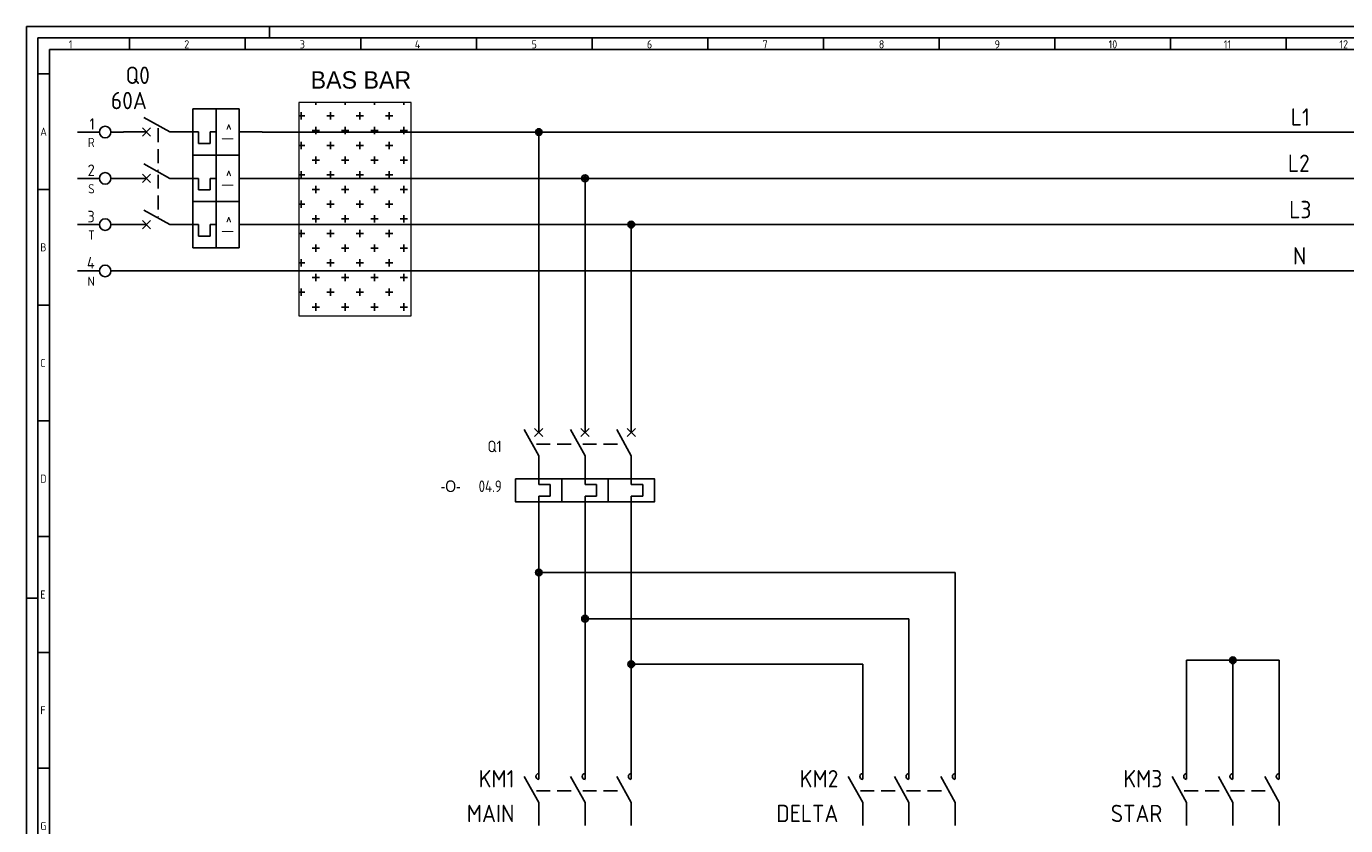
# Model space of a CAD drawing. Header units: millimetres. Extents: x 0 to 1195, y 5 to 846.
# Tile 2 of 4: x 0 to 570, y 501 to 846. Entities that reach past the tile are written whole.
import ezdxf
from ezdxf.enums import TextEntityAlignment as Align

# ---------------------------------------------------------------- set-up
doc = ezdxf.new("R2010")
doc.units = ezdxf.units.MM
doc.header["$LTSCALE"] = 12
doc.linetypes.add('DASHED', pattern=[0.75, 0.5, -0.25])
doc.linetypes.add('HIDDEN2', pattern=[0.1875, 0.125, -0.0625])
for name, color, linetype in [('035', 5, 'Continuous'), ('07', 7, 'Continuous'), ('DESC', 1, 'Continuous'), ('DESCCHILD', 20, 'Continuous'), ('LINK', 9, 'DASHED'), ('LOCBOX', 92, 'HIDDEN2'), ('MISC', 2, 'Continuous'), ('RED_2.5mm^2', 1, 'Continuous'), ('SYMS', 7, 'Continuous'), ('TAGS', 51, 'Continuous'), ('TERMS', 4, 'Continuous'), ('WIREFIXED', 130, 'Continuous'), ('XREF', 7, 'Continuous')]:
    doc.layers.add(name, color=color, linetype=linetype)
doc.styles.add('ISO Proportional', font='isocp.shx')
doc.styles.add('WD_IEC', font='isocp2.shx', dxfattribs={"width": 0.9, "height": 4})

# ---------------------------------------------------------------- blocks, each defined once
blk = doc.blocks.new('IEC_border_a0')
at = {"layer": '035', "color": 0}
for p, q in [((0, 841), (0, 0)), ((1189, 841), (0, 841)), ((105, 841), (105, 836)), ((44.5, 836), (44.5, 831)), ((94.5, 836), (94.5, 831)), ((144.5, 836), (144.5, 831)), ((194.5, 836), (194.5, 831)), ((244.5, 836), (244.5, 831)), ((294.5, 836), (294.5, 831)), ((344.5, 836), (344.5, 831)), ((394.5, 836), (394.5, 831)), ((444.5, 836), (444.5, 831)), ((494.5, 836), (494.5, 831)), ((544.5, 836), (544.5, 831)), ((9.98, 820.54), (5, 820.54)), ((9.98, 770.54), (5, 770.54)), ((9.98, 720.54), (5, 720.54)), ((9.98, 670.54), (5, 670.54)), ((9.98, 620.54), (5, 620.54)), ((0, 594), (5, 594)), ((10, 570.5), (5.02, 570.5)), ((10, 520.5), (5, 520.5))]:
    blk.add_line(p, q, dxfattribs=at)
blk.add_lwpolyline([(10, 10), (1179, 10), (1179, 831), (10, 831)], close=True, dxfattribs=at)
at = {"layer": '07', "color": 0}
blk.add_lwpolyline([(5, 5), (1184, 5), (1184, 836), (5, 836)], close=True, dxfattribs=at)
at = {"layer": '035', "color": 0, "style": 'ISO Proportional'}
for s, p in [('1', (18.31, 831.5)), ('2', (68.23, 831.5)), ('3', (118.18, 831.5)), ('4', (167.88, 831.5)), ('5', (218.34, 831.5)), ('6', (268.19, 831.5)), ('7', (318.17, 831.5)), ('8', (368.42, 831.5)), ('9', (418.46, 831.5)), ('10', (467.72, 831.5)), ('11', (517.49, 831.5)), ('12', (567.49, 831.5)), ('A', (6, 793.79)), ('B', (6, 743.79)), ('C', (6, 693.79)), ('D', (6, 643.79)), ('E', (6.02, 593.75)), ('F', (6.02, 543.75)), ('G', (6.02, 493.75))]:
    blk.add_text(s, height=3.5, dxfattribs=at).set_placement(p)
blk = doc.blocks.new('WDDOT')
for radius in [0.72, 0.449, 0.223]:
    blk.add_circle((0, 0), radius)
blk = doc.blocks.new('VMS21P')
for p, q in [((0, 7.5), (0, 2.5)), ((0, -2.5), (-3.12, 3.12)), ((0, -2.5), (0, -7.5))]:
    blk.add_line(p, q)
blk.add_arc((0, 3.12), 0.625, 90, 270)
at = {"style": 'WD_IEC'}
for tag, p in [('INST', (-5.25, 6.75)), ('LOC', (-5.25, 3.75)), ('TAG2', (-5.25, 0.75)), ('XREF', (-5.25, -3.75)), ('DESC1', (-5.25, -6.75)), ('DESC2', (-5.25, -9.75)), ('DESC3', (-5.25, -12.75))]:
    blk.add_attdef(tag, text='', height=2.5, dxfattribs=at).set_placement(p, align=Align.RIGHT)
blk.add_attdef('TERM01', text='', height=2, rotation=90, dxfattribs=at).set_placement((-1, 7.5), align=Align.RIGHT)
at = {"style": 'WD_IEC', "flags": 1}
for tag, p, height in [('X2TERM01', (0, 7.5), 0.32), ('X4LINK', (-2.91, 0), 0.32), ('X1LINK', (-0.5, 0), 0.32), ('CONTACT', (4, -3.5), 1), ('FAMILY', (4, -5), 1), ('X8TERM02', (0, -7.5), 0.32)]:
    blk.add_attdef(tag, p, '', height=height, dxfattribs=at)
at = {"style": 'WD_IEC'}
blk.add_attdef('TERM02', (-1, -7.5), '', height=2, rotation=90, dxfattribs=at)
blk = doc.blocks.new('HCB11THI')
for p, q in [((2.5, 0), (-3.12, 3.12)), ((12.5, -5), (12.5, 5)), ((-7.5, 0), (-2.5, 0)), ((-3.38, -0.88), (-1.62, 0.88)), ((-1.62, -0.88), (-3.38, 0.88)), ((2.5, 0), (8.75, 0)), ((8.75, 0), (8.75, -2.5)), ((11.25, 0), (12.5, 0)), ((11.25, -2.5), (11.25, 0)), ((17.5, 0), (22.5, 0)), ((8.75, -2.5), (11.25, -2.5))]:
    blk.add_line(p, q)
blk.add_lwpolyline([(7.5, -5), (17.5, -5), (17.5, 5), (7.5, 5)], close=True)
at = {"style": 'WD_IEC'}
for tag, p in [('INST', (-5, 11.12)), ('LOC', (-5, 7.62)), ('TAG1', (-5, 4.12)), ('DESC1', (-5, -11.11)), ('DESC2', (-5, -14.61)), ('DESC3', (-5, -18.11))]:
    blk.add_attdef(tag, text='', height=2.5, dxfattribs=at).set_placement(p, align=Align.RIGHT)
for tag, p, height, flags in [('MFG', (4.92, 12.12), 1.5, 9), ('CAT', (4.92, 9.62), 1.5, 9), ('TERM01', (-7.5, 1), 2, 8), ('X4TERM01', (-7.5, 0), 0.32, 1), ('X2LINK', (0, 1.7), 0.32, 1), ('X8LINK', (0, 0.79), 0.32, 1), ('X1TERM02', (22.5, 0), 0.32, 1), ('ASSYCODE', (12.5, -7.5), 1, 1), ('FAMILY', (12.5, -9), 1, 1), ('CATDESC', (12.5, -10.5), 1, 1), ('COMMON', (13.75, -13.02), 1, 1)]:
    blk.add_attdef(tag, p, '', height=height, dxfattribs=dict(at, flags=flags))
at = {"style": 'WD_IEC', "flags": 8}
blk.add_attdef('TERM02', text='', height=2, dxfattribs=at).set_placement((22.5, 1), align=Align.RIGHT)
at = {"linetype": 'Continuous', "style": 'WD_IEC'}
blk.add_attdef('T', text='', height=2.5, rotation=90, dxfattribs=at).set_placement((15, 0), align=Align.MIDDLE_CENTER)
at = {"lineweight": 15, "style": 'WD_IEC'}
for tag, p in [('RATING1', (-5, -3.61)), ('XREF', (-5, -7.36))]:
    blk.add_attdef(tag, text='', height=2.5, dxfattribs=at).set_placement(p, align=Align.RIGHT)
blk = doc.blocks.new('HCB21THI')
for p, q in [((2.5, 0), (-3.12, 3.12)), ((12.5, -5), (12.5, 5)), ((-7.5, 0), (-2.5, 0)), ((-3.38, -0.88), (-1.62, 0.88)), ((-1.62, -0.88), (-3.38, 0.88)), ((2.5, 0), (8.75, 0)), ((8.75, 0), (8.75, -2.5)), ((11.25, 0), (12.5, 0)), ((11.25, -2.5), (11.25, 0)), ((17.5, 0), (22.5, 0)), ((8.75, -2.5), (11.25, -2.5))]:
    blk.add_line(p, q)
blk.add_lwpolyline([(7.5, -5), (17.5, -5), (17.5, 5), (7.5, 5)], close=True)
at = {"style": 'WD_IEC'}
for tag, p in [('INST', (-5, 11.12)), ('LOC', (-5, 7.62)), ('TAG2', (-5, 4.12)), ('DESC1', (-5, -13.75)), ('DESC2', (-5, -17.25)), ('DESC3', (-5, -20.75))]:
    blk.add_attdef(tag, text='', height=2.5, dxfattribs=at).set_placement(p, align=Align.RIGHT)
for tag, p, height, flags in [('TERM01', (-7.5, 1), 2, 8), ('X4TERM01', (-7.5, 0), 0.32, 1), ('X2LINK', (0, 1.7), 0.32, 1), ('X8LINK', (0, 0.79), 0.32, 1), ('X1TERM02', (22.5, 0), 0.32, 1), ('FAMILY', (12.5, -9), 1, 1), ('CONTACT', (12.5, -11.77), 1, 1)]:
    blk.add_attdef(tag, p, '', height=height, dxfattribs=dict(at, flags=flags))
at = {"style": 'WD_IEC', "flags": 8}
blk.add_attdef('TERM02', text='', height=2, dxfattribs=at).set_placement((22.5, 1), align=Align.RIGHT)
at = {"linetype": 'Continuous', "style": 'WD_IEC'}
blk.add_attdef('T', text='', height=2.5, rotation=90, dxfattribs=at).set_placement((15, 0), align=Align.MIDDLE_CENTER)
at = {"lineweight": 15, "style": 'WD_IEC', "flags": 1}
blk.add_attdef('RATING1', text='', height=2.5, dxfattribs=at).set_placement((-5, -6.25), align=Align.RIGHT)
at = {"lineweight": 15, "style": 'WD_IEC'}
blk.add_attdef('XREF', text='', height=2.5, dxfattribs=at).set_placement((-5, -10), align=Align.RIGHT)
blk = doc.blocks.new('WD_WNH')
at = {"linetype": 'Continuous', "style": 'WD_IEC', "width": 0.8}
blk.add_attdef('WIRENO', text='', height=2.5, dxfattribs=at).set_placement((0, 0.75), align=Align.CENTER)
at = {"style": 'WD_IEC', "flags": 1}
for tag, p in [('W01USER', (0, 1.25)), ('W02USER', (0, 1.125)), ('W03USER', (0, 1)), ('W04USER', (0, 0.875)), ('W05USER', (0, 0.75)), ('W06USER', (0, 0.625)), ('W07USER', (0, 0.5)), ('W08USER', (0, 0.375)), ('W09USER', (0, 0.25)), ('W10USER', (0, 0.125))]:
    blk.add_attdef(tag, text='', height=0.08, dxfattribs=at).set_placement(p, align=Align.CENTER)
blk = doc.blocks.new('HT0002')
blk.add_circle((0, 0), 1.25)
at = {"style": 'WD_IEC', "flags": 1}
for tag, p, height in [('ASSYCODE', (2.75, 10.75), 1), ('CATDESC', (2.75, 9.25), 1), ('MFG', (2.75, 7.25), 1.5), ('CAT', (2.75, 4.75), 1.5), ('X4PIN01', (-1.25, 1), 0.25), ('X4TERMDESC01', (-1.25, 0.5), 0.4), ('X4TERM01', (-1.25, 0), 0.25), ('STRIPSEQ', (0, 0), 0.025), ('X2PIN01', (0, 2.25), 0.25), ('X2TERMDESC01', (0, 1.75), 0.4), ('X2TERM01', (0, 1.25), 0.25), ('X8PIN01', (0, -0.25), 0.25), ('X1PIN01', (1.25, 1), 0.25), ('X1TERMDESC01', (1.25, 0.5), 0.4), ('X1TERM01', (1.25, 0), 0.25), ('LINKTERM', (0, -0.04), 0.025), ('X8TERMDESC01', (0, -0.75), 0.4), ('X8TERM01', (0, -1.25), 0.25)]:
    blk.add_attdef(tag, p, '', height=height, dxfattribs=at)
at = {"style": 'WD_IEC'}
for tag, p in [('INST', (-2.25, 6.5)), ('LOC', (-2.25, 3.5)), ('DESC1', (-2.25, -6.25)), ('DESC2', (-2.25, -9.25)), ('DESC3', (-2.25, -12.25))]:
    blk.add_attdef(tag, text='', height=2.5, dxfattribs=at).set_placement(p, align=Align.RIGHT)
at = {"style": 'WD_IEC', "flags": 8}
for tag, height, p in [('TAGSTRIP', 2.5, (-2.25, 0.5)), ('TERM01', 2, (-2.25, -3.25))]:
    blk.add_attdef(tag, text='', height=height, dxfattribs=at).set_placement(p, align=Align.RIGHT)
blk = doc.blocks.new('VCB11TH')
for p, q in [((0, 7.5), (0, 2.5)), ((0, -2.5), (-3.12, 3.12)), ((-0.88, 3.38), (0.88, 1.62)), ((-0.88, 1.62), (0.88, 3.38)), ((0, -2.5), (0, -8.75)), ((0, -8.75), (2.5, -8.75)), ((0, -11.25), (0, -12.5)), ((2.5, -11.25), (0, -11.25)), ((2.5, -8.75), (2.5, -11.25)), ((0, -12.5), (0, -17.5))]:
    blk.add_line(p, q)
blk.add_lwpolyline([(-5, -7.5), (-5, -12.5), (5, -12.5), (5, -7.5)], close=True)
at = {"style": 'WD_IEC'}
for tag, p in [('INST', (-8, 5.25)), ('LOC', (-8, 1.75)), ('TAG1', (-8, -1.75)), ('RATING1', (-8, -6.35)), ('DESC1', (-8, -14.35)), ('DESC2', (-8, -17.85)), ('DESC3', (-8, -21.35))]:
    blk.add_attdef(tag, text='', height=2.5, dxfattribs=at).set_placement(p, align=Align.RIGHT)
blk.add_attdef('TERM01', text='', height=2, rotation=90, dxfattribs=at).set_placement((-1, 7.5), align=Align.RIGHT)
at = {"style": 'WD_IEC', "flags": 1}
for tag, p, height in [('X2TERM01', (0, 7.5), 0.32), ('MFG', (2.75, 6.5), 1.5), ('CAT', (2.75, 4), 1.5), ('X4LINK', (-2, 0), 0.32), ('X1LINK', (-0.5, 0), 0.32), ('COMMON', (-3.75, -8.75), 1), ('ASSYCODE', (1, -14), 1), ('CATDESC', (1, -17), 1), ('FAMILY', (1, -15.5), 1), ('X8TERM02', (0, -17.5), 0.32)]:
    blk.add_attdef(tag, p, '', height=height, dxfattribs=at)
at = {"lineweight": 15, "style": 'WD_IEC'}
blk.add_attdef('XREF', text='', height=2.5, dxfattribs=at).set_placement((-8, -10.35), align=Align.RIGHT)
at = {"style": 'WD_IEC'}
blk.add_attdef('TERM02', (-1, -17.5), '', height=2, rotation=90, dxfattribs=at)
blk = doc.blocks.new('VCB21TH')
for p, q in [((0, 7.5), (0, 2.5)), ((0, -2.5), (-3.12, 3.12)), ((-0.88, 3.38), (0.88, 1.62)), ((-0.88, 1.62), (0.88, 3.38)), ((0, -2.5), (0, -8.75)), ((0, -8.75), (2.5, -8.75)), ((0, -11.25), (0, -12.5)), ((2.5, -11.25), (0, -11.25)), ((2.5, -8.75), (2.5, -11.25)), ((0, -12.5), (0, -17.5))]:
    blk.add_line(p, q)
blk.add_lwpolyline([(-5, -7.5), (-5, -12.5), (5, -12.5), (5, -7.5)], close=True)
at = {"style": 'WD_IEC'}
for tag, p in [('INST', (-8, 5.25)), ('LOC', (-8, 1.75)), ('TAG2', (-8, -1.75)), ('DESC1', (-8, -14.35)), ('DESC2', (-8, -17.85)), ('DESC3', (-8, -21.35))]:
    blk.add_attdef(tag, text='', height=2.5, dxfattribs=at).set_placement(p, align=Align.RIGHT)
blk.add_attdef('TERM01', text='', height=2, rotation=90, dxfattribs=at).set_placement((-1, 7.5), align=Align.RIGHT)
at = {"style": 'WD_IEC', "flags": 1}
for tag, p, height in [('X2TERM01', (0, 7.5), 0.32), ('X4LINK', (-2, 0), 0.32), ('X1LINK', (-0.5, 0), 0.32), ('CONTACT', (-5, -7.5), 1), ('FAMILY', (1, -15.5), 1), ('X8TERM02', (0, -17.5), 0.32)]:
    blk.add_attdef(tag, p, '', height=height, dxfattribs=at)
blk.add_attdef('RATING1', text='', height=2.5, dxfattribs=at).set_placement((-8, -6.35), align=Align.RIGHT)
at = {"lineweight": 15, "style": 'WD_IEC'}
blk.add_attdef('XREF', text='', height=2.5, dxfattribs=at).set_placement((-8, -10.35), align=Align.RIGHT)
at = {"style": 'WD_IEC'}
blk.add_attdef('TERM02', (-1, -17.5), '', height=2, rotation=90, dxfattribs=at)

msp = doc.modelspace()

# ---------------------------------------------------------------- hatches: boundary and pattern name
at = {"layer": 'RED_2.5mm^2'}
h = msp.add_hatch(dxfattribs=at)
h.set_pattern_fill('CROSS', color=0)
h.set_pattern_definition([(0, (-333.717, 13.4826), (6.35, 6.35), [3.175, -9.525]), (90, (-332.1296, 11.895), (-6.35, 6.35), [3.175, -9.525])])
h.paths.add_polyline_path([(117.73, 720.91), (166.25, 720.91), (166.25, 813.05), (117.73, 813.05)], flags=17)

# ---------------------------------------------------------------- linework, layer by layer
at = {"layer": 'LINK'}
for points in [[(56.95, 801.89), (56.95, 783.67)], [(56.95, 781.85), (56.95, 763.67)], [(220.43, 665.45), (237.43, 665.45)], [(240.43, 665.45), (257.43, 665.45)], [(220.43, 515.61), (235.6, 515.61)], [(240.43, 515.61), (255.6, 515.61)]]:
    msp.add_lwpolyline(points, dxfattribs=at)
at = {"layer": 'LINK', "color": 0}
for points in [[(360.43, 515.61), (375.6, 515.61)], [(380.43, 515.61), (395.6, 515.61)], [(500.43, 515.61), (515.6, 515.61)], [(520.43, 515.61), (535.6, 515.61)]]:
    msp.add_lwpolyline(points, dxfattribs=at)
at = {"layer": 'LOCBOX', "color": 0, "linetype": 'ByBlock', "lineweight": 20}
msp.add_lwpolyline([(166.25, 813.05), (117.73, 813.05), (117.73, 720.91), (166.25, 720.91)], close=True, dxfattribs=at)
at = {"layer": 'RED_2.5mm^2', "color": 0}
for p, q in [((22.14, 800.27), (31.54, 800.27)), ((36.54, 800.27), (41.95, 800.27)), ((101.95, 800.27), (1142.9, 800.27)), ((221.43, 800.29), (221.43, 680.45)), ((22.14, 780.27), (31.54, 780.27)), ((36.54, 780.27), (41.95, 780.27)), ((101.95, 780.27), (1142.9, 780.27)), ((241.43, 780.29), (241.43, 680.45)), ((22.14, 760.27), (31.54, 760.27)), ((36.54, 760.27), (41.95, 760.27)), ((101.95, 760.27), (1142.9, 760.27)), ((261.43, 760.29), (261.43, 680.45)), ((22.14, 740.27), (31.54, 740.27)), ((36.54, 740.27), (1142.9, 740.27)), ((221.43, 530.61), (221.43, 630.45)), ((241.43, 630.45), (241.43, 530.61)), ((261.43, 530.61), (261.43, 630.45)), ((361.43, 610.01), (221.43, 610.01)), ((361.43, 610.01), (401.43, 610.01)), ((401.43, 610.01), (401.43, 569.35)), ((381.43, 590.01), (241.43, 590.01)), ((381.43, 530.61), (381.43, 590.01)), ((361.43, 570.31), (261.43, 570.31)), ((361.43, 530.61), (361.43, 570.31)), ((501.43, 530.61), (501.43, 572.03)), ((501.43, 572.03), (541.43, 572.03)), ((521.43, 530.61), (521.43, 572.03)), ((541.43, 530.61), (541.43, 572.03)), ((401.43, 530.61), (401.43, 569.35))]:
    msp.add_line(p, q, dxfattribs=at)

# ---------------------------------------------------------------- block references
msp.add_blockref('IEC_border_a0', (0, 4.94))
at = {"layer": 'SYMS', "color": 0}
ref = msp.add_blockref('HCB11THI', (56.95, 800.31), dxfattribs=dict(at, xscale=2, yscale=2, zscale=2))
ref.add_attrib('T', 'I >', dxfattribs={"layer": 'MISC', "linetype": 'Continuous', "height": 5, "rotation": 90, "style": 'WD_IEC'}).set_placement((86.95, 800.31), align=Align.MIDDLE_CENTER)
ref.add_attrib('DESC1', '60A', dxfattribs={"layer": 'DESC', "height": 7.5, "style": 'WD_IEC'}).set_placement((52.09, 810.15), align=Align.RIGHT)
ref.add_attrib('TAG1', 'Q0', dxfattribs={"layer": 'TAGS', "height": 7.5, "style": 'WD_IEC'}).set_placement((53.37, 821.07), align=Align.RIGHT)
at = {"layer": 'SYMS'}
ref = msp.add_blockref('HT0002', (34.04, 800.27), dxfattribs=dict(at, xscale=2, yscale=2, zscale=2))
ref.add_attrib('TERM01', 'R', dxfattribs={"layer": 'TERMS', "height": 4, "style": 'WD_IEC', "flags": 8}).set_placement((29.54, 793.77), align=Align.RIGHT)
ref.add_attrib('TAGSTRIP', '1', dxfattribs={"layer": 'TAGS', "height": 5, "style": 'WD_IEC', "flags": 8}).set_placement((29.54, 801.27), align=Align.RIGHT)
at = {"layer": 'SYMS', "color": 0, "xscale": 2, "yscale": 2, "zscale": 2}
for name, p in [('WDDOT', (221.43, 800.29)), ('WDDOT', (241.43, 780.29)), ('WDDOT', (261.43, 760.29)), ('WDDOT', (221.43, 610.01)), ('WDDOT', (241.43, 590.01)), ('WDDOT', (261.43, 570.31)), ('WDDOT', (521.43, 572.03)), ('VMS21P', (381.43, 515.61)), ('VMS21P', (401.43, 515.61)), ('VMS21P', (521.43, 515.61)), ('VMS21P', (541.43, 515.61))]:
    msp.add_blockref(name, p, dxfattribs=at)
at = {"layer": 'SYMS', "color": 0}
ref = msp.add_blockref('HCB21THI', (56.95, 780.27), dxfattribs=dict(at, xscale=2, yscale=2, zscale=2))
ref.add_attrib('T', 'I >', dxfattribs={"layer": 'MISC', "linetype": 'Continuous', "height": 5, "rotation": 90, "style": 'WD_IEC'}).set_placement((86.95, 780.27), align=Align.MIDDLE_CENTER)
at = {"layer": 'SYMS'}
ref = msp.add_blockref('HT0002', (34.04, 780.27), dxfattribs=dict(at, xscale=2, yscale=2, zscale=2))
ref.add_attrib('TERM01', 'S', dxfattribs={"layer": 'TERMS', "height": 4, "style": 'WD_IEC', "flags": 8}).set_placement((29.54, 773.77), align=Align.RIGHT)
ref.add_attrib('TAGSTRIP', '2', dxfattribs={"layer": 'TAGS', "height": 5, "style": 'WD_IEC', "flags": 8}).set_placement((29.54, 781.27), align=Align.RIGHT)
at = {"layer": 'SYMS', "color": 0}
ref = msp.add_blockref('HCB21THI', (56.95, 760.27), dxfattribs=dict(at, xscale=2, yscale=2, zscale=2))
ref.add_attrib('T', 'I >', dxfattribs={"layer": 'MISC', "linetype": 'Continuous', "height": 5, "rotation": 90, "style": 'WD_IEC'}).set_placement((86.95, 760.27), align=Align.MIDDLE_CENTER)
at = {"layer": 'SYMS'}
ref = msp.add_blockref('HT0002', (34.04, 760.27), dxfattribs=dict(at, xscale=2, yscale=2, zscale=2))
ref.add_attrib('TERM01', 'T', dxfattribs={"layer": 'TERMS', "height": 4, "style": 'WD_IEC', "flags": 8}).set_placement((29.54, 753.77), align=Align.RIGHT)
ref.add_attrib('TAGSTRIP', '3', dxfattribs={"layer": 'TAGS', "height": 5, "style": 'WD_IEC', "flags": 8}).set_placement((29.54, 761.27), align=Align.RIGHT)
ref = msp.add_blockref('HT0002', (34.04, 740.27), dxfattribs=dict(at, xscale=2, yscale=2, zscale=2))
ref.add_attrib('TERM01', 'N', dxfattribs={"layer": 'TERMS', "height": 4, "style": 'WD_IEC', "flags": 8}).set_placement((29.54, 733.77), align=Align.RIGHT)
ref.add_attrib('TAGSTRIP', '4', dxfattribs={"layer": 'TAGS', "height": 5, "style": 'WD_IEC', "flags": 8}).set_placement((29.54, 741.27), align=Align.RIGHT)
ref = msp.add_blockref('VCB11TH', (221.43, 665.45), dxfattribs=dict(at, xscale=2, yscale=2, zscale=2))
ref.add_attrib('TAG1', 'Q1', dxfattribs={"layer": 'TAGS', "height": 5, "style": 'WD_IEC'}).set_placement((205.43, 661.95), align=Align.RIGHT)
at = {"layer": 'SYMS', "xscale": 2, "yscale": 2, "zscale": 2}
for name, p in [('VCB21TH', (241.43, 665.45)), ('VCB21TH', (261.43, 665.45)), ('VMS21P', (241.43, 515.61)), ('VMS21P', (261.43, 515.61))]:
    msp.add_blockref(name, p, dxfattribs=at)
at = {"layer": 'SYMS'}
ref = msp.add_blockref('VMS21P', (221.43, 515.61), dxfattribs=dict(at, xscale=2, yscale=2, zscale=2))
ref.add_attrib('DESC1', 'MAIN', dxfattribs={"layer": 'DESCCHILD', "height": 7.5, "style": 'WD_IEC'}).set_placement((210.93, 502.11), align=Align.RIGHT)
ref.add_attrib('TAG2', 'KM1', dxfattribs={"layer": 'TAGS', "height": 7.5, "style": 'WD_IEC'}).set_placement((210.93, 517.11), align=Align.RIGHT)
at = {"layer": 'SYMS', "color": 0}
ref = msp.add_blockref('VMS21P', (361.43, 515.61), dxfattribs=dict(at, xscale=2, yscale=2, zscale=2))
ref.add_attrib('DESC1', 'DELTA', dxfattribs={"layer": 'DESCCHILD', "height": 7.5, "style": 'WD_IEC'}).set_placement((350.93, 502.11), align=Align.RIGHT)
ref.add_attrib('TAG2', 'KM2', dxfattribs={"layer": 'TAGS', "height": 7.5, "style": 'WD_IEC'}).set_placement((350.93, 517.11), align=Align.RIGHT)
ref = msp.add_blockref('VMS21P', (501.43, 515.61), dxfattribs=dict(at, xscale=2, yscale=2, zscale=2))
ref.add_attrib('DESC1', 'STAR', dxfattribs={"layer": 'DESCCHILD', "height": 7.5, "style": 'WD_IEC'}).set_placement((490.93, 502.11), align=Align.RIGHT)
ref.add_attrib('TAG2', 'KM3', dxfattribs={"layer": 'TAGS', "height": 7.5, "style": 'WD_IEC'}).set_placement((490.93, 517.11), align=Align.RIGHT)
at = {"layer": 'WIREFIXED', "color": 0}
ref = msp.add_blockref('WD_WNH', (550.45, 800.27), dxfattribs=dict(at, xscale=2, yscale=2, zscale=2))
ref.add_attrib('WIRENOF', 'L1', dxfattribs={"linetype": 'Continuous', "height": 7.5, "style": 'WD_IEC'}).set_placement((550.56, 803.04), align=Align.CENTER)
ref = msp.add_blockref('WD_WNH', (549.8, 780.27), dxfattribs=dict(at, xscale=2, yscale=2, zscale=2))
ref.add_attrib('WIRENOF', 'L2', dxfattribs={"linetype": 'Continuous', "height": 7.5, "style": 'WD_IEC'}).set_placement((549.91, 783.04), align=Align.CENTER)
ref = msp.add_blockref('WD_WNH', (550.45, 760.27), dxfattribs=dict(at, xscale=2, yscale=2, zscale=2))
ref.add_attrib('WIRENOF', 'L3', dxfattribs={"linetype": 'Continuous', "height": 7.5, "style": 'WD_IEC'}).set_placement((550.56, 763.04), align=Align.CENTER)
ref = msp.add_blockref('WD_WNH', (550.17, 740.27), dxfattribs=dict(at, xscale=2, yscale=2, zscale=2))
ref.add_attrib('WIRENOF', 'N', dxfattribs={"linetype": 'Continuous', "height": 7.5, "style": 'WD_IEC'}).set_placement((550.28, 743.04), align=Align.CENTER)

# ---------------------------------------------------------------- texts
at = {"layer": 'LOCBOX', "color": 0}
msp.add_text('BAS BAR ', height=7.5, dxfattribs=at).set_placement((145.97, 816.8), align=Align.BOTTOM_CENTER)
at = {"layer": 'XREF', "insert": (205.43, 649.75), "char_height": 5, "attachment_point": 3, "style": 'WD_IEC'}
msp.add_mtext('{\\Fmonotxt|c0;\\H0.67x;  \\Facaderef|c0;\\H1.49254x;-O-} {\\Fmonotxt|c0;\\H0.67x; } 04.9', dxfattribs=at)

doc.saveas('drawing.dxf')
